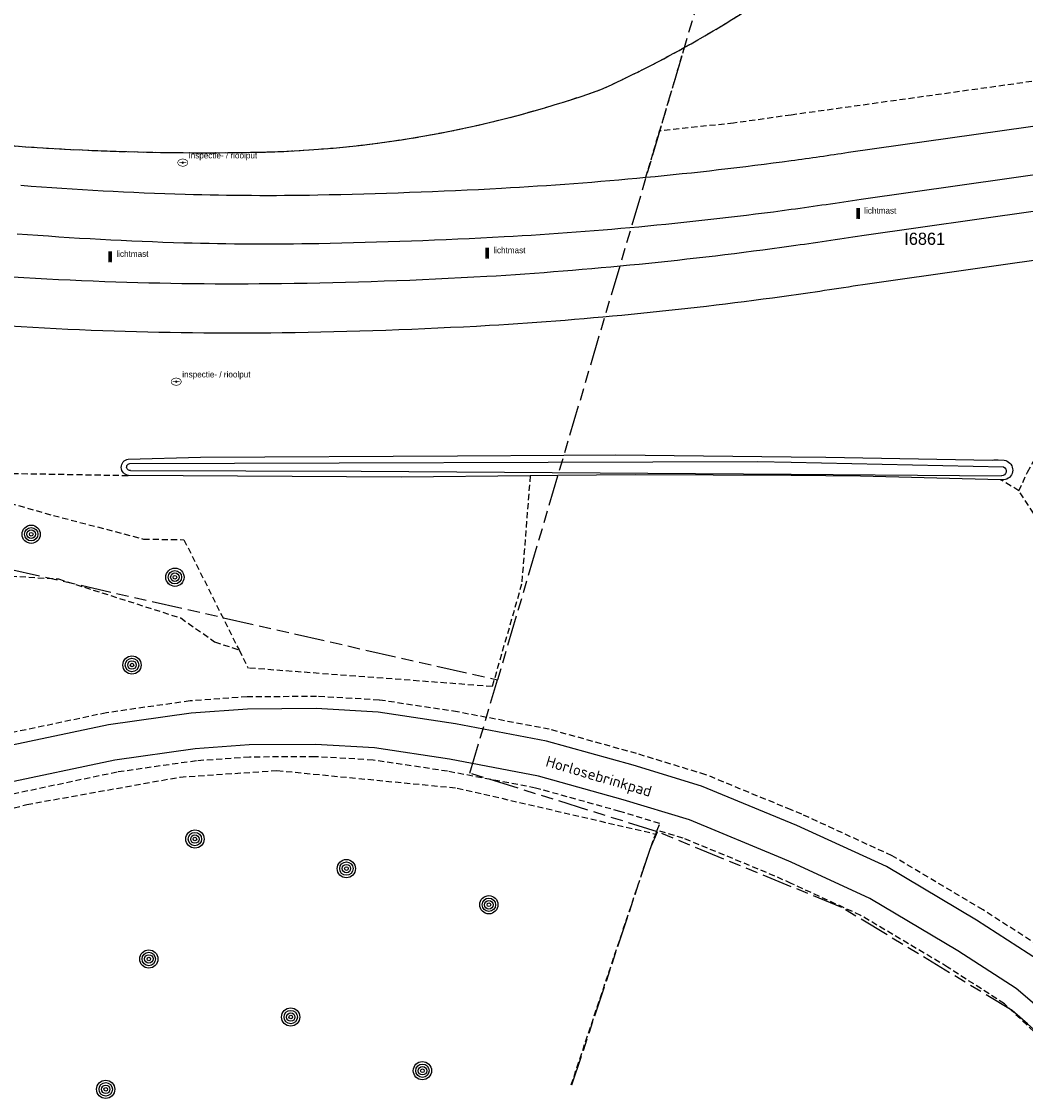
# Model space of a CAD drawing. Extents: x 168491 to 169507, y 481494 to 482503.
# Tile 10 of 108: x 168937 to 169019, y 481499 to 481587. Entities that reach past the tile are written whole.
import ezdxf
from ezdxf.enums import TextEntityAlignment as Align

# ---------------------------------------------------------------- set-up
doc = ezdxf.new("R2010")
doc.units = 0
doc.header["$LTSCALE"] = 0.5
doc.linetypes.add('KAD', pattern=[12, 5, -1, 2, -1, 2, -1])
doc.linetypes.add('STIPPELFIJN', pattern=[1.5, 1, -0.5])
doc.layers.get('0').update_dxf_attribs({"linetype": 'CONTINUOUS'})
for name, color, linetype in [('G01', 3, 'KAD'), ('G_BTD', 3, 'CONTINUOUS'), ('G_OWT', 7, 'CONTINUOUS'), ('G_WGD', 2, 'CONTINUOUS'), ('G_WTD', 4, 'CONTINUOUS'), ('L_TALUD', 7, 'CONTINUOUS'), ('ORL', 7, 'CONTINUOUS'), ('PPAL', 7, 'CONTINUOUS'), ('PPUT', 7, 'CONTINUOUS'), ('PVGO', 7, 'CONTINUOUS'), ('Z01', 2, 'CONTINUOUS')]:
    doc.layers.add(name, color=color, linetype=linetype)
doc.styles.add('ISO', font='isocpeur.ttf', dxfattribs={"height": 1})

# ---------------------------------------------------------------- blocks, each defined once
blk = doc.blocks.new('BOOM')
at = {"color": 0}
for radius in [0.75, 0.55, 0.35, 0.15]:
    blk.add_circle((0, 0), radius, dxfattribs=at)
blk = doc.blocks.new('put')
at = {"linetype": 'ByBlock', "lineweight": -2}
h = blk.add_hatch(color=0, dxfattribs=at)
h.dxf.hatch_style = 1
edge = h.paths.add_edge_path()
edge.add_spline(control_points=[(0.442, 0), (0.442, 0.043), (0.43, 0.087), (0.364, 0.201), (0.283, 0.258), (0.091, 0.323), (-0.019, 0.329), (-0.222, 0.288), (-0.313, 0.241), (-0.416, 0.124), (-0.441, 0.064), (-0.443, -0.058), (-0.419, -0.119), (-0.335, -0.218), (-0.276, -0.257), (-0.097, -0.325), (0.037, -0.332), (0.27, -0.27), (0.37, -0.201), (0.433, -0.076), (0.442, -0.038), (0.442, 0)], knot_values=[0, 0, 0, 0, 0.380029, 0.380029, 1.118666, 1.118666, 1.857303, 1.857303, 2.59594, 2.59594, 3.13294, 3.13294, 3.66994, 3.66994, 4.20694, 4.20694, 5.079565, 5.079565, 5.952189, 5.952189, 6.283185, 6.283185, 6.283185, 6.283185], degree=3, periodic=0)
edge = h.paths.add_edge_path(flags=16)
edge.add_ellipse((0, 0), major_axis=(0.392, 0), ratio=0.689655, start_angle=0, end_angle=360)
h = blk.add_hatch(color=0, dxfattribs=at)
h.dxf.hatch_style = 1
h.paths.add_polyline_path([(-0.1, 0, -0.096396), (-0.093, 0.037), (-0.25, 0.037, 1), (-0.25, -0.037), (-0.093, -0.037, -0.096396)])
at = {"linetype": 'ByBlock', "lineweight": -2, "true_color": 0x681648}
h = blk.add_hatch(color=219, dxfattribs=at)
h.dxf.hatch_style = 1
h.paths.add_polyline_path([(0.1, 0, 1), (-0.1, 0, 1)])
at = {"linetype": 'ByBlock', "lineweight": -2}
h = blk.add_hatch(color=0, dxfattribs=at)
h.dxf.hatch_style = 1
h.paths.add_polyline_path([(0.25, 0.037), (0.093, 0.037, -0.096396), (0.1, 0, -0.096396), (0.093, -0.037), (0.25, -0.037, 1)])
at = {"color": 0, "linetype": 'ByBlock', "lineweight": -2}
blk.add_attdef('PUT', (0.5, 0.35), '', height=0.5, dxfattribs=at)
blk = doc.blocks.new('PAAL')
at = {"linetype": 'ByBlock', "lineweight": -2}
h = blk.add_hatch(color=0, dxfattribs=at)
h.dxf.hatch_style = 1
h.paths.add_polyline_path([(0.15, 0.8), (-0.15, 0.8), (-0.15, -0.1), (0, -0.1, -0.414214), (-0.1, 0, -1), (0.1, 0, -0.414214), (0, -0.1), (0.15, -0.1)])
at = {"linetype": 'ByBlock', "lineweight": -2, "true_color": 0x681648}
h = blk.add_hatch(color=219, dxfattribs=at)
h.dxf.hatch_style = 1
h.paths.add_polyline_path([(-0.1, 0, 1), (0.1, 0, 1)])
at = {"color": 0, "linetype": 'ByBlock', "lineweight": -2}
blk.add_attdef('PAAL', (0.5, 0.35), '', height=0.5, dxfattribs=at)

msp = doc.modelspace()

# ---------------------------------------------------------------- linework, layer by layer
at = {"layer": 'G01'}
msp.add_line((168918.221, 481546.359), (168975.848, 481533.273), dxfattribs=at)
for points in [[(168996.489, 481603.098), (168996.102, 481601.79), (168975.848, 481533.273)], [(168989.012, 481520.792), (168973.584, 481525.615), (168975.848, 481533.273)], [(168981.9718, 481500), (168988.477, 481519.603), (168989.012, 481520.792)], [(169000, 481516.2829), (168989.012, 481520.792)], [(169024.2786, 481500), (169024.109, 481500.211), (169023.007, 481501.48), (169021.859, 481502.707), (169020.665, 481503.89), (169019.428, 481505.027), (169018.149, 481506.117), (169004.145, 481514.582), (169000, 481516.2829)]]:
    msp.add_lwpolyline(points, dxfattribs=at)
at = {"layer": 'G_BTD', "linetype": 'STIPPELFIJN', "lineweight": -3, "transparency": 33554687}
for points in [[(168991.202, 481585.216, 0.0246558), (168999.244, 481590.211)], [(168984.348, 481581.76, 0.0198087), (168991.202, 481585.216)], [(168959.139, 481576.733, 0.0716858), (168984.348, 481581.76)], [(168926.074, 481578.092, 0.0339714), (168955.541, 481576.611)], [(168955.541, 481576.611, 0.0100129), (168959.139, 481576.733)]]:
    msp.add_lwpolyline(points, format="xyb", dxfattribs=at)
for points in [[(168991.202, 481585.216), (168989.177, 481578.364)], [(169029.438, 481583.776), (169000, 481579.6728)], [(169000, 481579.6728), (168995.266, 481579.013), (168989.177, 481578.364)], [(168988.052, 481574.559), (168989.177, 481578.364)], [(169018.714, 481548.813), (169019.417, 481550.348), (169021.831, 481554.607), (169033.504, 481555.627)], [(168924.862, 481550.395), (168923.911, 481549.227), (168923.198, 481546.783), (168926.168, 481541.026), (168933.594, 481541.949), (168939.773, 481541.569), (168949.813, 481538.364), (168952.605, 481536.409), (168954.609, 481535.733)], [(168927.741, 481550.386), (168934.322, 481548.197), (168939.351, 481546.785), (168946.763, 481544.844), (168950.082, 481544.791), (168954.609, 481535.733)], [(168927.741, 481550.386), (168945.534, 481550.066)], [(168978.538, 481550.042), (168977.841, 481541.141), (168975.418, 481532.732)], [(169018.714, 481548.813), (169017.205, 481549.722)], [(169030.404, 481530.531), (169018.714, 481548.813)], [(168954.609, 481535.733), (168955.351, 481534.248)], [(168975.418, 481532.732), (168955.351, 481534.248)], [(169000, 481522.5945), (168992.97, 481525.49), (168987.291, 481527.221), (168980.114, 481529.218), (168972.569, 481530.647), (168966.142, 481531.621), (168960.984, 481531.915), (168955.279, 481531.879), (168950.582, 481531.549), (168943.721, 481530.575), (168934.132, 481528.552), (168928.822, 481527.128), (168926.048, 481526.114), (168923.742, 481525.055)], [(168989.188, 481521.47), (168985.906, 481522.47), (168978.988, 481524.394), (168971.738, 481525.769), (168965.628, 481526.694), (168960.859, 481526.967), (168955.468, 481526.932), (168951.103, 481526.625), (168944.581, 481525.7), (168935.285, 481523.738), (168930.316, 481522.407), (168927.933, 481521.535), (168925.943, 481520.621)], [(168920.6726, 481500), (168927.44, 481520.365), (168937.157, 481523.039), (168949.766, 481525.297), (168957.727, 481525.832), (168972.553, 481524.394), (168988.863, 481520.617)], [(169028.065, 481504.151), (169026.618, 481505.852), (169024.331, 481508.077), (169020.922, 481511.048), (169015.766, 481514.388), (169008.287, 481518.828), (169000.868, 481522.237), (169000, 481522.5945)], [(168988.981, 481520.926), (168989.188, 481521.47)], [(168981.9042, 481500), (168988.477, 481519.603), (168988.863, 481520.617)], [(168988.863, 481520.617), (168988.981, 481520.926)], [(169000, 481516.5512), (168998.66, 481517.167), (168991.108, 481520.278), (168988.981, 481520.926)], [(169024.2092, 481500), (169022.905, 481501.573), (169020.477, 481503.893), (169017.517, 481506.666), (169012.851, 481509.689), (169005.715, 481513.925), (169000, 481516.5512)]]:
    msp.add_lwpolyline(points, dxfattribs=at)
at = {"layer": 'G_OWT', "linetype": 'Continuous', "lineweight": 25, "transparency": 33554687}
for points in [[(168945.534, 481550.066, -0.8647572), (168945.506, 481551.419)], [(169016.532, 481551.337, -0.0360155), (169017.004, 481551.34)], [(169017.966, 481551.087, -0.7496588), (169017.205, 481549.722)], [(169017.508, 481551.32, -0.16015), (169017.966, 481551.087)]]:
    msp.add_lwpolyline(points, format="xyb", dxfattribs=at)
for points in [[(168945.506, 481551.419), (168951.442, 481551.577), (168972.554, 481551.677), (168981.303, 481551.727), (168985.568, 481551.752), (169000, 481551.5932)], [(169000, 481551.5932), (169002.831, 481551.562), (169016.532, 481551.337)], [(169017.004, 481551.34), (169017.508, 481551.32)], [(168978.538, 481550.042), (168967.948, 481549.94), (168945.534, 481550.066)], [(169000, 481550.0543), (168987.166, 481550.125), (168980.811, 481550.064), (168978.538, 481550.042)], [(169017.205, 481549.722), (169005.692, 481550.023), (169000, 481550.0543)]]:
    msp.add_lwpolyline(points, dxfattribs=at)
at = {"layer": 'G_WGD', "linetype": 'Continuous', "lineweight": 25, "transparency": 33554687}
for points in [[(169004.702, 481576.613), (169029.961, 481580.18)], [(169005.75, 481572.772), (169033.941, 481576.754)], [(169034.359, 481573.794), (169005.793, 481569.755)], [(169006.261, 481565.821), (169031.467, 481569.386)], [(169000, 481521.5131), (168992.633, 481524.547), (168987.011, 481526.261), (168979.887, 481528.243), (168972.401, 481529.661), (168966.038, 481530.625), (168960.959, 481530.915), (168955.317, 481530.879), (168950.687, 481530.554), (168943.895, 481529.59), (168934.365, 481527.579), (168929.124, 481526.174), (168926.429, 481525.189), (168924.16, 481524.146)], [(169000, 481518.2903), (168999.291, 481518.616), (168991.64, 481521.768), (168986.186, 481523.43), (168979.216, 481525.369), (168971.906, 481526.755), (168965.732, 481527.69), (168960.884, 481527.967), (168955.43, 481527.932), (168950.998, 481527.62), (168944.407, 481526.685), (168935.052, 481524.711), (168930.014, 481523.361), (168927.552, 481522.46), (168925.39, 481521.467)], [(169027.304, 481503.503), (169025.887, 481505.168), (169023.653, 481507.341), (169020.319, 481510.247), (169015.239, 481513.538), (169007.822, 481517.941), (169000.469, 481521.32), (169000, 481521.5131)], [(169026.2609, 481500), (169024.063, 481502.652), (169021.725, 481505.153), (169018.495, 481507.916), (169013.685, 481511.032), (169006.45, 481515.327), (169000, 481518.2903)]]:
    msp.add_lwpolyline(points, dxfattribs=at)
for points in [[(169000, 481575.9366, 0.0039771), (169004.702, 481576.613)], [(168988.052, 481574.559, 0.0100701), (169000, 481575.9366, 0.0100701)], [(168976.177, 481573.668, 0.0100215), (168988.052, 481574.559)], [(168936.687, 481573.902, 0.0121479), (168950.188, 481573.174)], [(168961.081, 481573.116, 0.008742), (168976.177, 481573.668)], [(168950.188, 481573.174, 0.012118), (168961.081, 481573.116)], [(169000, 481571.9322, 0.0049391), (169005.75, 481572.772)], [(168976.392, 481569.687, 0.0201642), (169000, 481571.9322, 0.0201642)], [(168936.377, 481569.928, 0.012199), (168950.071, 481569.189)], [(168950.071, 481569.189, 0.012087), (168961.157, 481569.131)], [(168961.157, 481569.131, 0.0087958), (168976.392, 481569.687)], [(169005.793, 481569.755, -0.0044897), (169000, 481568.8976, -0.0044897)], [(169000, 481568.8976, -0.0192909), (168974.971, 481566.402)], [(168943.567, 481565.98, -0.0123964), (168928.399, 481566.91)], [(168958.095, 481565.814, -0.0123898), (168943.567, 481565.98)], [(168974.971, 481566.402, -0.0107838), (168958.095, 481565.814)], [(169000, 481564.8798, 0.0050312), (169006.261, 481565.821)], [(168975.197, 481562.403, 0.0198149), (169000, 481564.8798, 0.0198149)], [(168928.055, 481562.919, 0.0124912), (168943.422, 481561.977)], [(168958.149, 481561.808, 0.0107336), (168975.197, 481562.403)], [(168943.422, 481561.977, 0.0124269), (168958.149, 481561.808)]]:
    msp.add_lwpolyline(points, format="xyb", dxfattribs=at)
at = {"layer": 'G_WTD', "linetype": 'Continuous', "lineweight": 25, "transparency": 33554687}
for points in [[(168945.678, 481550.484, -1.0097115), (168945.63, 481551.041)], [(169017.455, 481550.77, -0.8064437), (169017.29, 481550.049)]]:
    msp.add_lwpolyline(points, format="xyb", dxfattribs=at)
for points in [[(168945.63, 481551.041), (168997.223, 481551.214), (169000, 481551.1531)], [(169000, 481551.1531), (169017.455, 481550.77)], [(168945.678, 481550.484), (168964.662, 481550.429), (169000, 481550.1738)], [(169000, 481550.1738), (169017.29, 481550.049)]]:
    msp.add_lwpolyline(points, dxfattribs=at)
at = {"layer": 'L_TALUD', "linetype": 'Continuous', "transparency": 33554687}
for points in [[(168991.202, 481585.216, 0.0269973), (169000, 481590.7387, 0.0269973)], [(168984.348, 481581.76, 0.0198087), (168991.202, 481585.216)], [(168959.139, 481576.733, 0.0716858), (168984.348, 481581.76)], [(168926.074, 481578.092, 0.0339714), (168955.541, 481576.611)], [(168955.541, 481576.611, 0.0100129), (168959.139, 481576.733)]]:
    msp.add_lwpolyline(points, format="xyb", dxfattribs=at)

# ---------------------------------------------------------------- block references
at = {"layer": 'PPAL', "linetype": 'Continuous', "lineweight": 13, "transparency": 33554687}
for p in [(169005.496, 481571.231), (168944.029, 481567.674), (168975.014, 481567.973)]:
    msp.add_blockref('PAAL', p, dxfattribs=at).add_auto_attribs({'PAAL': 'lichtmast'})
at = {"layer": 'PPUT', "linetype": 'Continuous', "lineweight": 13, "transparency": 33554687}
for p in [(168949.987, 481575.763), (168949.446, 481557.771)]:
    msp.add_blockref('put', p, dxfattribs=at).add_auto_attribs({'PUT': 'inspectie- / rioolput'})
at = {"layer": 'PVGO', "linetype": 'Continuous', "lineweight": 0, "transparency": 33554687}
for p in [(168937.528, 481545.239), (168949.341, 481541.71), (168945.812, 481534.499), (168950.985, 481520.204), (168963.434, 481517.775), (168975.145, 481514.805), (168947.196, 481510.351), (168958.858, 481505.582), (168969.683, 481501.173), (168943.653, 481499.644)]:
    msp.add_blockref('BOOM', p, dxfattribs=at)

# ---------------------------------------------------------------- texts
at = {"layer": 'ORL', "linetype": 'Continuous', "lineweight": 25, "transparency": 33554687, "style": 'ISO'}
msp.add_text('Horlosebrinkpad', height=0.9, rotation=343.6, dxfattribs=at).set_placement((168984.188, 481525.359), align=Align.MIDDLE_CENTER)
at = {"layer": 'Z01', "ltscale": 0.5}
msp.add_text('I6861', height=1, dxfattribs=at).set_placement((169009.2935, 481569.0112))

doc.saveas('drawing.dxf')
